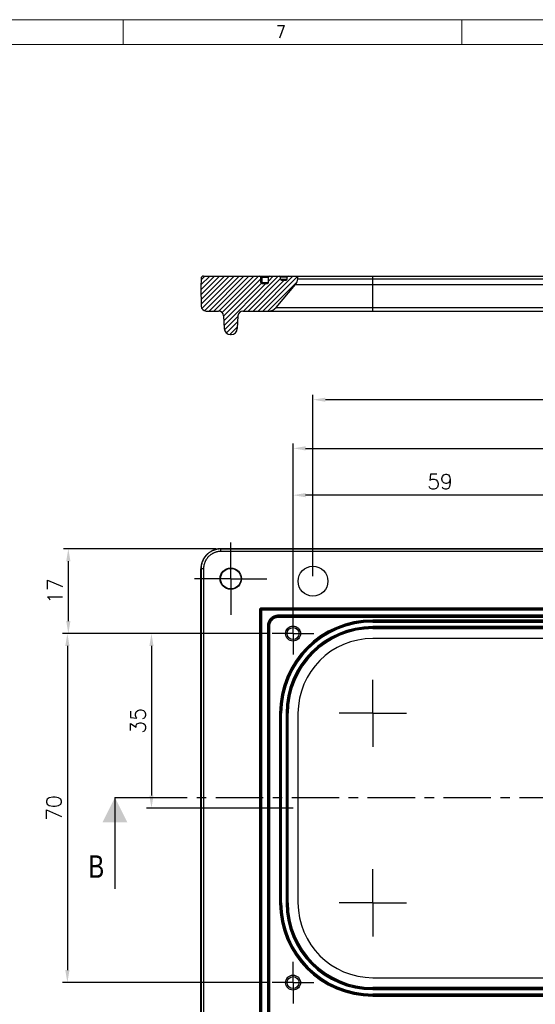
# Model space of a CAD drawing. Extents: x 0 to 840, y 0 to 594.
# Tile 35 of 84: x 406 to 510, y 392 to 589. Entities that reach past the tile are written whole.
import ezdxf
from ezdxf.enums import TextEntityAlignment as Align

# ---------------------------------------------------------------- set-up
doc = ezdxf.new("R2010")
doc.units = 0
doc.header["$LTSCALE"] = 25.4
doc.header["$MEASUREMENT"] = 0
doc.linetypes.add('CENTER', pattern=[0.6, 0.375, -0.075, 0.075, -0.075])
doc.layers.get('0').update_dxf_attribs({"linetype": 'CONTINUOUS'})
doc.layers.get('Defpoints').update_dxf_attribs({"linetype": 'CONTINUOUS'})
for name, color, linetype in [('010', 7, 'CONTINUOUS'), ('30', 1, 'CONTINUOUS'), ('DEFAULT_1', 7, 'CENTER'), ('P-AX', 7, 'CONTINUOUS'), ('P-CRV', 7, 'CONTINUOUS')]:
    doc.layers.add(name, color=color, linetype=linetype)
doc.styles.add('GAL', font='simplex', dxfattribs={"width": 0.9})
doc.styles.add('ROMANS', font='romans')
doc.dimstyles.new('QUOTE 0.01', dxfattribs={"dimscale": 0, "dimtxt": 3, "dimasz": 2.5, "dimexe": 1, "dimexo": 1, "dimgap": 1.2, "dimtad": 1, "dimdsep": 46, "dimtxsty": 'ROMANS', "dimcen": 3, "dimclrd": 1, "dimclre": 1, "dimclrt": 7, "dimadec": 1, "dimazin": 2, "dimtfac": 0.6, "dimtmove": 0, "dimatfit": 3, "dimfxl": 0, "dimtolj": 1, "dimarcsym": 0})

# ---------------------------------------------------------------- blocks, each defined once
blk = doc.blocks.new('*D6')
at = {"color": 1, "linetype": 'Continuous', "lineweight": -2}
for p, q in [((445.61, 482.91), (415, 482.91)), ((416, 468.41), (416, 480.41)), ((455.91, 465.91), (415, 465.91))]:
    blk.add_line(p, q, dxfattribs=at)
at = {"color": 1, "linetype": 'Continuous', "lineweight": 0}
for points in [[(415.58, 480.41), (416.42, 480.41), (416, 482.91)], [(415.58, 468.41), (416.42, 468.41), (416, 465.91)]]:
    blk.add_solid(points, dxfattribs=at)
at = {"layer": 'Defpoints', "color": 0, "linetype": 'Continuous', "lineweight": 0}
for p in [(416, 482.91), (446.61, 482.91), (456.91, 465.91)]:
    blk.add_point(p, dxfattribs=at)
at = {"color": 7, "linetype": 'Continuous', "lineweight": 0, "insert": (413.3, 474.41), "char_height": 3, "attachment_point": 5, "rotation": 90, "style": 'ROMANS'}
blk.add_mtext('\\A1;17', dxfattribs=at)
blk = doc.blocks.new('*D7')
at = {"color": 1, "linetype": 'Continuous', "lineweight": -2}
for p, q in [((454.91, 465.91), (414.81, 465.91)), ((415.81, 463.41), (415.81, 398.41)), ((456.38, 395.91), (414.81, 395.91))]:
    blk.add_line(p, q, dxfattribs=at)
at = {"color": 1, "linetype": 'Continuous', "lineweight": 0}
for points in [[(415.39, 463.41), (416.23, 463.41), (415.81, 465.91)], [(415.39, 398.41), (416.23, 398.41), (415.81, 395.91)]]:
    blk.add_solid(points, dxfattribs=at)
at = {"layer": 'Defpoints', "color": 0, "linetype": 'Continuous', "lineweight": 0}
for p in [(455.91, 465.91), (415.81, 395.91), (457.38, 395.91)]:
    blk.add_point(p, dxfattribs=at)
at = {"color": 7, "linetype": 'Continuous', "lineweight": 0, "insert": (413.11, 430.91), "char_height": 3, "attachment_point": 5, "rotation": 90, "style": 'ROMANS'}
blk.add_mtext('\\A1;70', dxfattribs=at)
blk = doc.blocks.new('*D8')
at = {"color": 1, "linetype": 'Continuous', "lineweight": -2}
for p, q in [((461.11, 471.11), (461.11, 504.04)), ((579.11, 471.11), (579.11, 504.04)), ((463.61, 503.04), (576.61, 503.04))]:
    blk.add_line(p, q, dxfattribs=at)
at = {"color": 1, "linetype": 'Continuous', "lineweight": 0}
for points in [[(463.61, 503.45), (463.61, 502.62), (461.11, 503.04)], [(576.61, 503.45), (576.61, 502.62), (579.11, 503.04)]]:
    blk.add_solid(points, dxfattribs=at)
at = {"layer": 'Defpoints', "color": 0, "linetype": 'Continuous', "lineweight": 0}
for p in [(579.11, 503.04), (461.11, 470.11), (579.11, 470.11)]:
    blk.add_point(p, dxfattribs=at)
at = {"color": 7, "linetype": 'Continuous', "lineweight": 0, "insert": (520.11, 505.74), "char_height": 3, "attachment_point": 5, "style": 'ROMANS'}
blk.add_mtext('\\A1;118', dxfattribs=at)
blk = doc.blocks.new('*D9')
at = {"color": 1, "linetype": 'Continuous', "lineweight": -2}
for p, q in [((461.11, 470.07), (461.11, 494.65)), ((517.61, 493.65), (463.61, 493.65)), ((520.11, 465.91), (520.11, 494.65))]:
    blk.add_line(p, q, dxfattribs=at)
at = {"color": 1, "linetype": 'Continuous', "lineweight": 0}
for points in [[(463.61, 494.07), (463.61, 493.23), (461.11, 493.65)], [(517.61, 494.07), (517.61, 493.23), (520.11, 493.65)]]:
    blk.add_solid(points, dxfattribs=at)
at = {"layer": 'Defpoints', "color": 0, "linetype": 'Continuous', "lineweight": 0}
for p in [(461.11, 493.65), (461.11, 469.07), (520.11, 464.91)]:
    blk.add_point(p, dxfattribs=at)
at = {"color": 7, "linetype": 'Continuous', "lineweight": 0, "insert": (490.61, 496.35), "char_height": 3, "attachment_point": 5, "style": 'ROMANS'}
blk.add_mtext('\\A1;59', dxfattribs=at)
blk = doc.blocks.new('*D22')
at = {"color": 1, "linetype": 'Continuous', "lineweight": -2}
for p, q in [((453.91, 465.91), (431.69, 465.91)), ((432.69, 463.41), (432.69, 433.41)), ((461.11, 430.91), (431.69, 430.91))]:
    blk.add_line(p, q, dxfattribs=at)
at = {"color": 1, "linetype": 'Continuous', "lineweight": 0}
for points in [[(432.27, 463.41), (433.11, 463.41), (432.69, 465.91)], [(432.27, 433.41), (433.11, 433.41), (432.69, 430.91)]]:
    blk.add_solid(points, dxfattribs=at)
at = {"layer": 'Defpoints', "color": 0, "linetype": 'Continuous', "lineweight": 0}
for p in [(454.91, 465.91), (432.69, 430.91), (462.11, 430.91)]:
    blk.add_point(p, dxfattribs=at)
at = {"color": 7, "linetype": 'Continuous', "lineweight": 0, "insert": (429.99, 448.41), "char_height": 3, "attachment_point": 5, "rotation": 90, "style": 'ROMANS'}
blk.add_mtext('\\A1;35', dxfattribs=at)
blk = doc.blocks.new('*D27')
at = {"color": 1, "linetype": 'Continuous', "lineweight": -2}
for p, q in [((465.11, 477.41), (465.11, 513.8)), ((575.11, 477.41), (575.11, 513.8)), ((572.61, 512.8), (467.61, 512.8))]:
    blk.add_line(p, q, dxfattribs=at)
at = {"color": 1, "linetype": 'Continuous', "lineweight": 0}
for points in [[(467.61, 513.21), (467.61, 512.38), (465.11, 512.8)], [(572.61, 513.21), (572.61, 512.38), (575.11, 512.8)]]:
    blk.add_solid(points, dxfattribs=at)
at = {"layer": 'Defpoints', "color": 0, "linetype": 'Continuous', "lineweight": 0}
for p in [(465.11, 512.8), (465.11, 476.41), (575.11, 476.41)]:
    blk.add_point(p, dxfattribs=at)
at = {"color": 7, "linetype": 'Continuous', "lineweight": 0, "insert": (520.11, 515.5), "char_height": 3, "attachment_point": 5, "style": 'ROMANS'}
blk.add_mtext('\\A1;110', dxfattribs=at)
blk = doc.blocks.new('powersoft_a1')
at = {"layer": '010', "lineweight": 0}
blk.add_line((25, 584), (830, 584), dxfattribs=at)
at = {"layer": '30', "lineweight": 0}
for p, q in [((20, 589), (835, 589)), ((427, 588.97), (427, 583.97)), ((495, 588.97), (495, 583.97))]:
    blk.add_line(p, q, dxfattribs=at)
at = {"layer": '010', "lineweight": 0, "style": 'GAL', "width": 0.9}
blk.add_text('7', height=2.5, dxfattribs=at).set_placement((458.66, 586.56), align=Align.MIDDLE)

msp = doc.modelspace()

# ---------------------------------------------------------------- linework, layer by layer
at = {"color": 7, "linetype": 'Continuous'}
for p, q in [((442.639, 537.09), (442.609, 535.381)), ((443.139, 537.581), (460.117, 537.581)), ((454.644, 536.278), (454.625, 537.385)), ((456.151, 536.278), (456.171, 537.385)), ((458.606, 536.978), (458.599, 537.385)), ((459.913, 536.978), (459.92, 537.385)), ((460.12, 537.581), (597.08, 537.581)), ((462.053, 537.035), (462.101, 537.581)), ((442.609, 535.381), (442.676, 531.564)), ((454.844, 536.081), (455.951, 536.081)), ((457.709, 531.295), (461.593, 535.924)), ((458.806, 536.781), (459.713, 536.781)), ((443.676, 530.581), (446.164, 530.581)), ((447.162, 529.633), (447.297, 527.057)), ((450.057, 529.633), (449.922, 527.057)), ((451.055, 530.581), (589.164, 530.581)), ((448.546, 525.873), (448.673, 525.873)), ((446.609, 482.905), (593.61, 482.905)), ((442.609, 116.905), (442.609, 478.906)), ((563.109, 464.914), (477.109, 464.914)), ((462.101, 449.905), (462.101, 411.905)), ((425.353, 433.025), (425.353, 414.685)), ((477.109, 396.897), (563.109, 396.897))]:
    msp.add_line(p, q, dxfattribs=at)
at = {"color": 2, "linetype": 'Continuous'}
for p, q in [((442.617, 535.82), (444.379, 537.581)), ((442.619, 534.839), (445.361, 537.581)), ((442.635, 536.819), (443.396, 537.581)), ((442.636, 533.874), (446.343, 537.581)), ((442.653, 532.908), (447.326, 537.581)), ((442.669, 531.942), (448.308, 537.581)), ((442.803, 531.093), (449.291, 537.581)), ((443.333, 530.642), (450.273, 537.581)), ((444.255, 530.581), (451.255, 537.581)), ((445.238, 530.581), (452.238, 537.581)), ((446.219, 530.58), (453.22, 537.581)), ((446.89, 530.268), (454.203, 537.581)), ((451.132, 530.581), (458.132, 537.581)), ((452.115, 530.581), (458.604, 537.071)), ((454.079, 530.581), (461.079, 537.581)), ((455.062, 530.581), (462.062, 537.581)), ((456.157, 536.588), (457.15, 537.581)), ((459.922, 537.406), (460.095, 537.58)), ((447.166, 529.562), (454.631, 537.027)), ((447.215, 528.629), (454.715, 536.129)), ((447.264, 527.695), (455.65, 536.081)), ((453.097, 530.581), (459.297, 536.781)), ((456.044, 530.581), (461.909, 536.446)), ((447.341, 526.79), (450.049, 529.498)), ((447.719, 526.185), (449.995, 528.462)), ((448.398, 525.882), (449.941, 527.425))]:
    msp.add_line(p, q, dxfattribs=at)
at = {"color": 9, "linetype": 'Continuous'}
for p, q in [((454.825, 537.581), (454.825, 537.385)), ((454.825, 537.385), (456.171, 537.385)), ((454.825, 537.385), (454.844, 536.278)), ((459.92, 537.385), (458.599, 537.385)), ((477.109, 530.581), (477.109, 537.581)), ((454.844, 536.278), (456.151, 536.278)), ((454.844, 536.081), (454.844, 536.278)), ((458.606, 536.978), (459.913, 536.978)), ((461.593, 535.924), (558.999, 535.924)), ((462.053, 537.035), (558.999, 537.035)), ((457.709, 531.295), (574.081, 531.295)), ((446.609, 482.905), (446.639, 482.875)), ((593.58, 482.875), (446.639, 482.875)), ((446.639, 482.376), (446.639, 482.875)), ((593.58, 482.376), (446.639, 482.376)), ((442.609, 478.906), (442.639, 478.876)), ((442.639, 478.876), (442.639, 116.935)), ((443.139, 478.876), (442.639, 478.876)), ((443.139, 478.876), (443.139, 116.935)), ((454.425, 125.121), (454.425, 470.69)), ((454.425, 470.69), (454.625, 470.69)), ((454.625, 125.121), (454.625, 470.69)), ((454.625, 470.69), (454.644, 470.67)), ((454.644, 125.14), (454.644, 470.67)), ((454.644, 470.67), (585.575, 470.67)), ((454.825, 471.09), (585.394, 471.09)), ((454.825, 471.09), (454.825, 470.89)), ((454.825, 470.89), (585.394, 470.89)), ((454.825, 470.89), (454.844, 470.87)), ((454.844, 124.94), (454.844, 470.87)), ((454.844, 470.87), (585.375, 470.87)), ((582.068, 469.563), (458.151, 469.563)), ((458.151, 469.563), (458.151, 469.363)), ((582.068, 469.363), (458.151, 469.363)), ((458.151, 469.363), (458.17, 469.344)), ((582.049, 469.344), (458.17, 469.344)), ((458.17, 469.144), (458.17, 469.344)), ((582.049, 469.144), (458.17, 469.144)), ((563.109, 468.616), (477.109, 468.616)), ((477.109, 468.209), (477.109, 468.616)), ((563.109, 468.416), (477.109, 468.416)), ((477.109, 468.409), (563.109, 468.409)), ((477.109, 468.209), (563.109, 468.209)), ((455.951, 467.364), (455.951, 174.105)), ((455.951, 467.364), (456.151, 467.364)), ((456.151, 467.364), (456.151, 174.105)), ((456.151, 467.364), (456.171, 467.344)), ((456.171, 467.344), (456.171, 174.105)), ((456.371, 467.344), (456.171, 467.344)), ((456.371, 467.344), (456.371, 173.905)), ((563.109, 467.302), (477.109, 467.302)), ((477.109, 466.895), (477.109, 467.302)), ((563.109, 467.102), (477.109, 467.102)), ((477.109, 467.095), (563.109, 467.095)), ((477.109, 466.895), (563.109, 466.895)), ((458.399, 449.905), (458.399, 411.905)), ((458.399, 449.905), (458.806, 449.905)), ((458.599, 449.905), (458.599, 411.905)), ((458.606, 411.905), (458.606, 449.905)), ((458.806, 411.905), (458.806, 449.905)), ((459.713, 449.905), (459.713, 411.905)), ((459.713, 449.905), (460.12, 449.905)), ((459.913, 449.905), (459.913, 411.905)), ((459.92, 411.905), (459.92, 449.905)), ((460.12, 411.905), (460.12, 449.905)), ((458.399, 411.905), (458.806, 411.905)), ((459.713, 411.905), (460.12, 411.905)), ((563.109, 394.916), (477.109, 394.916)), ((477.109, 394.509), (477.109, 394.916)), ((563.109, 394.716), (477.109, 394.716)), ((477.109, 394.709), (563.109, 394.709)), ((477.109, 394.509), (563.109, 394.509)), ((563.109, 393.602), (477.109, 393.602)), ((477.109, 393.195), (477.109, 393.602)), ((563.109, 393.402), (477.109, 393.402)), ((477.109, 393.395), (563.109, 393.395)), ((477.109, 393.195), (563.109, 393.195))]:
    msp.add_line(p, q, dxfattribs=at)
at = {"color": 7, "linetype": 'CENTER'}
msp.add_line((425.353, 433.025), (430.353, 433.025), dxfattribs=at)
at = {"color": 9, "linetype": 'CENTER'}
msp.add_line((430.353, 433.025), (553.999, 433.025), dxfattribs=at)
at = {"color": 7, "linetype": 'Continuous'}
for centre, radius in [((448.609, 476.905), 2.15), ((448.609, 476.905), 2.054), ((461.109, 465.905), 1.5), ((461.109, 465.905), 1.2), ((461.109, 395.905), 1.5), ((461.109, 395.905), 1.2)]:
    msp.add_circle(centre, radius, dxfattribs=at)
for centre, radius, start, end in [((443.139, 537.081), 0.5, 90, 179), ((454.425, 537.381), 0.2, 1, 90), ((456.371, 537.381), 0.2, 90, 179), ((458.399, 537.381), 0.2, 1, 90), ((460.12, 537.381), 0.2, 90, 179), ((454.844, 536.281), 0.2, 181, 270), ((455.951, 536.281), 0.2, 270, 359), ((458.806, 536.981), 0.2, 181, 270), ((459.713, 536.981), 0.2, 270, 359), ((460.061, 537.21), 2, 320, 355), ((443.676, 531.581), 1, 181, 270), ((456.177, 532.581), 2, 270, 320), ((446.164, 529.581), 1, 3, 90), ((451.055, 529.581), 1, 90, 177), ((448.546, 527.123), 1.25, 183, 270), ((448.673, 527.123), 1.25, 270, 357), ((477.109, 449.905), 15.009, 90, 180), ((477.109, 411.905), 15.009, 180, 270)]:
    msp.add_arc(centre, radius, start, end, dxfattribs=at)
at = {"color": 9, "linetype": 'Continuous'}
for centre, radius, start, end in [((477.109, 449.905), 18.711, 90, 180), ((477.109, 449.905), 18.511, 90, 180), ((477.109, 449.905), 18.503, 90, 180), ((477.109, 449.905), 18.303, 90, 180), ((477.109, 449.905), 17.397, 90, 180), ((477.109, 449.905), 17.197, 90, 180), ((477.109, 449.905), 17.189, 90, 180), ((477.109, 449.905), 16.989, 90, 180), ((477.109, 411.905), 18.711, 180, 270), ((477.109, 411.905), 18.511, 180, 270), ((477.109, 411.905), 18.503, 180, 270), ((477.109, 411.905), 18.303, 180, 270), ((477.109, 411.905), 17.397, 180, 270), ((477.109, 411.905), 17.197, 180, 270), ((477.109, 411.905), 17.189, 180, 270), ((477.109, 411.905), 16.989, 180, 270)]:
    msp.add_arc(centre, radius, start, end, dxfattribs=at)
for points, start_tangent, end_tangent in [([(454.625, 537.385), (454.629, 537.385), (454.634, 537.385), (454.64, 537.386), (454.649, 537.386), (454.659, 537.386), (454.67, 537.386), (454.684, 537.386), (454.698, 537.386), (454.714, 537.386), (454.731, 537.386), (454.748, 537.386), (454.767, 537.385), (454.786, 537.385), (454.806, 537.385), (454.825, 537.385)], (-0.0176533, 0.9998442), (0.999848, -0.0174371)), ([(454.644, 536.278), (454.646, 536.277), (454.649, 536.277), (454.656, 536.277), (454.664, 536.276), (454.675, 536.276), (454.688, 536.276), (454.703, 536.276), (454.72, 536.276), (454.738, 536.276), (454.758, 536.276), (454.778, 536.277), (454.8, 536.277), (454.822, 536.277), (454.844, 536.278)], (0.0174524, -0.9998477), (0.9998478, 0.0174471)), ([(446.639, 482.875), (446.414, 482.869), (446.191, 482.85), (445.969, 482.819), (445.749, 482.775), (445.531, 482.719), (445.318, 482.651), (445.108, 482.571), (444.903, 482.479), (444.704, 482.376), (444.511, 482.262), (444.324, 482.138), (444.145, 482.003), (443.974, 481.858), (443.811, 481.704), (443.657, 481.541), (443.512, 481.37), (443.377, 481.19), (443.252, 481.004), (443.138, 480.811), (443.035, 480.611), (442.944, 480.407), (442.864, 480.197), (442.796, 479.983), (442.74, 479.766), (442.696, 479.546), (442.664, 479.324), (442.646, 479.1), (442.639, 478.876)], (-1, -0.0000387), (-0.0000387, -1)), ([(446.639, 482.376), (446.442, 482.37), (446.247, 482.354), (446.052, 482.326), (445.86, 482.288), (445.67, 482.239), (445.483, 482.179), (445.299, 482.109), (445.12, 482.029), (444.946, 481.939), (444.777, 481.839), (444.614, 481.73), (444.457, 481.612), (444.307, 481.485), (444.164, 481.351), (444.029, 481.208), (443.903, 481.058), (443.785, 480.901), (443.676, 480.738), (443.576, 480.569), (443.486, 480.395), (443.406, 480.215), (443.336, 480.032), (443.276, 479.845), (443.227, 479.655), (443.189, 479.462), (443.161, 479.268), (443.145, 479.072), (443.139, 478.876)], (-1, -0.0000025), (-0.0000028, -1)), ([(454.425, 470.69), (454.427, 470.729), (454.433, 470.768), (454.442, 470.806), (454.456, 470.843), (454.472, 470.878), (454.493, 470.912), (454.516, 470.943), (454.542, 470.972), (454.571, 470.999), (454.603, 471.022), (454.636, 471.042), (454.672, 471.059), (454.709, 471.072), (454.747, 471.082), (454.786, 471.088), (454.825, 471.09)], (-0.000011, 1), (1, 0.0000028)), ([(454.625, 470.69), (454.626, 470.709), (454.629, 470.729), (454.634, 470.748), (454.64, 470.766), (454.649, 470.784), (454.659, 470.801), (454.67, 470.817), (454.684, 470.831), (454.698, 470.844), (454.714, 470.856), (454.731, 470.866), (454.748, 470.874), (454.767, 470.881), (454.786, 470.886), (454.806, 470.889), (454.825, 470.89)], (-0.0003077, 1), (1, -0.0003035)), ([(454.644, 470.67), (454.646, 470.693), (454.649, 470.715), (454.656, 470.736), (454.664, 470.757), (454.675, 470.777), (454.688, 470.795), (454.703, 470.812), (454.72, 470.827), (454.738, 470.84), (454.758, 470.851), (454.778, 470.859), (454.8, 470.865), (454.822, 470.869), (454.844, 470.87)], (0.0003046, 1), (1, 0.0003046)), ([(458.151, 469.563), (458.008, 469.559), (457.865, 469.545), (457.722, 469.521), (457.582, 469.489), (457.444, 469.447), (457.309, 469.396), (457.178, 469.337), (457.051, 469.269), (456.929, 469.193), (456.812, 469.109), (456.701, 469.018), (456.596, 468.919), (456.497, 468.814), (456.406, 468.703), (456.322, 468.586), (456.246, 468.464), (456.178, 468.337), (456.119, 468.205), (456.068, 468.071), (456.026, 467.933), (455.994, 467.793), (455.97, 467.65), (455.956, 467.507), (455.951, 467.364)], (-1, -0.0000047), (-0.0000049, -1)), ([(458.151, 469.363), (458.021, 469.359), (457.891, 469.346), (457.761, 469.325), (457.634, 469.295), (457.508, 469.257), (457.386, 469.211), (457.267, 469.157), (457.151, 469.096), (457.04, 469.027), (456.934, 468.95), (456.832, 468.867), (456.737, 468.778), (456.647, 468.682), (456.564, 468.581), (456.488, 468.475), (456.419, 468.364), (456.357, 468.248), (456.303, 468.129), (456.257, 468.006), (456.219, 467.881), (456.19, 467.754), (456.168, 467.624), (456.156, 467.494), (456.151, 467.364)], (-1, 0.0000293), (0.0000292, -1)), ([(458.17, 469.344), (458.04, 469.34), (457.909, 469.327), (457.78, 469.306), (457.653, 469.276), (457.527, 469.238), (457.405, 469.192), (457.286, 469.138), (457.17, 469.076), (457.059, 469.007), (456.953, 468.931), (456.852, 468.848), (456.756, 468.758), (456.667, 468.663), (456.584, 468.562), (456.508, 468.455), (456.439, 468.344), (456.377, 468.229), (456.323, 468.11), (456.277, 467.987), (456.239, 467.862), (456.209, 467.735), (456.188, 467.605), (456.175, 467.475), (456.171, 467.344)], (-1, -0.0000316), (-0.0000329, -1)), ([(458.17, 469.144), (458.053, 469.14), (457.935, 469.129), (457.819, 469.11), (457.704, 469.083), (457.592, 469.049), (457.482, 469.007), (457.374, 468.959), (457.27, 468.903), (457.17, 468.841), (457.075, 468.772), (456.984, 468.698), (456.898, 468.617), (456.817, 468.531), (456.742, 468.44), (456.674, 468.344), (456.612, 468.244), (456.556, 468.14), (456.508, 468.033), (456.466, 467.923), (456.432, 467.81), (456.405, 467.696), (456.386, 467.579), (456.374, 467.462), (456.371, 467.344)], (-1, -0.0000048), (-0.000005, -1))]:
    msp.add_spline(points, degree=3, dxfattribs=dict(at, start_tangent=start_tangent, end_tangent=end_tangent))
at = {"color": 7, "linetype": 'Continuous', "start_tangent": (-1, 0), "end_tangent": (0, -1)}
msp.add_spline([(446.609, 482.905), (446.376, 482.899), (446.144, 482.878), (445.914, 482.845), (445.686, 482.797), (445.462, 482.737), (445.241, 482.664), (445.025, 482.578), (444.814, 482.48), (444.609, 482.369), (444.411, 482.247), (444.22, 482.114), (444.038, 481.97), (443.864, 481.815), (443.7, 481.651), (443.545, 481.477), (443.401, 481.294), (443.267, 481.104), (443.145, 480.906), (443.035, 480.701), (442.937, 480.49), (442.851, 480.274), (442.777, 480.053), (442.717, 479.828), (442.67, 479.601), (442.637, 479.37), (442.616, 479.138), (442.609, 478.906)], degree=3, dxfattribs=at)
at = {"color": 7, "linetype": 'Continuous'}
msp.add_solid([(427.853, 428.025), (425.353, 433.025), (422.853, 428.025)], dxfattribs=at)
at = {"layer": 'DEFAULT_1', "color": 2, "linetype": 'CENTER'}
for p, q in [((448.609, 476.905), (448.609, 484.155)), ((448.609, 476.905), (441.359, 476.905)), ((448.609, 476.905), (455.859, 476.905)), ((448.609, 476.905), (448.609, 469.655)), ((461.109, 465.905), (461.109, 470.105)), ((461.109, 465.905), (456.909, 465.905)), ((461.109, 465.905), (465.309, 465.905)), ((461.109, 465.905), (461.109, 461.705)), ((477.109, 449.905), (477.109, 456.655)), ((477.109, 449.905), (470.359, 449.905)), ((477.109, 449.905), (477.109, 443.155)), ((477.109, 449.905), (483.859, 449.905)), ((477.109, 411.905), (477.109, 418.655)), ((477.109, 411.905), (470.359, 411.905)), ((477.109, 411.905), (477.109, 405.155)), ((477.109, 411.905), (483.859, 411.905))]:
    msp.add_line(p, q, dxfattribs=at)
at = {"layer": 'P-AX', "color": 2, "linetype": 'CENTER'}
for p, q in [((448.609, 482.055), (448.609, 484.155)), ((448.609, 476.905), (448.609, 482.055)), ((443.459, 476.905), (441.359, 476.905)), ((448.609, 476.905), (443.459, 476.905)), ((448.609, 476.905), (453.759, 476.905)), ((448.609, 476.905), (448.609, 471.755)), ((453.759, 476.905), (455.859, 476.905)), ((448.609, 471.755), (448.609, 469.655)), ((461.109, 465.905), (461.109, 470.105)), ((461.109, 465.905), (456.909, 465.905)), ((461.109, 465.905), (465.309, 465.905)), ((461.109, 465.905), (461.109, 461.705)), ((461.109, 395.905), (461.109, 400.105)), ((461.109, 395.905), (456.909, 395.905)), ((461.109, 395.905), (465.309, 395.905)), ((461.109, 395.905), (461.109, 391.705))]:
    msp.add_line(p, q, dxfattribs=at)
at = {"layer": 'P-CRV', "color": 40, "linetype": 'Continuous'}
msp.add_circle((465.109, 476.405), 3, dxfattribs=at)

# ---------------------------------------------------------------- block references
at = {"linetype": 'Continuous', "lineweight": 0}
msp.add_blockref('powersoft_a1', (0, 0), dxfattribs=at)

# ---------------------------------------------------------------- texts
at = {"color": 7, "linetype": 'Continuous', "width": 0.785714}
msp.add_text('B', height=4.5, dxfattribs=at).set_placement((420.05, 416.935))

# ---------------------------------------------------------------- dimensions: what is measured, and where the dimension line sits
at = {"linetype": 'Continuous', "lineweight": 0}
for base, p1, p2, picture, middle in [((465.109, 512.798), (575.109, 476.405), (465.109, 476.405), '*D27', (520.109, 515.498)), ((579.109, 503.036), (461.109, 470.105), (579.109, 470.105), '*D8', (520.109, 505.736))]:
    dim = msp.add_linear_dim(base=base, p1=p1, p2=p2, dimstyle='QUOTE 0.01', override={"dimscale": 1}, dxfattribs=at)
    dim.commit()
    dim.dimension.update_dxf_attribs({"geometry": picture, "text_midpoint": middle})
dim = msp.add_linear_dim(base=(461.109, 493.65), p1=(520.109, 464.905), p2=(461.109, 469.074), dimstyle='QUOTE 0.01', override={"dimscale": 1}, dxfattribs=at)
dim.commit()
dim.dimension.update_dxf_attribs({"geometry": '*D9', "text_midpoint": (490.609, 493.65), "dimtype": 160})
for base, p1, p2, picture, middle in [((415.999, 482.905), (456.909, 465.905), (446.609, 482.905), '*D6', (413.299, 474.405)), ((415.811, 395.905), (455.909, 465.905), (457.376, 395.905), '*D7', (413.111, 430.905)), ((432.691, 430.905), (454.909, 465.905), (462.109, 430.905), '*D22', (429.991, 448.405))]:
    dim = msp.add_linear_dim(base=base, p1=p1, p2=p2, angle=90, dimstyle='QUOTE 0.01', override={"dimscale": 1}, dxfattribs=at)
    dim.commit()
    dim.dimension.update_dxf_attribs({"geometry": picture, "text_midpoint": middle})

doc.saveas('drawing.dxf')
